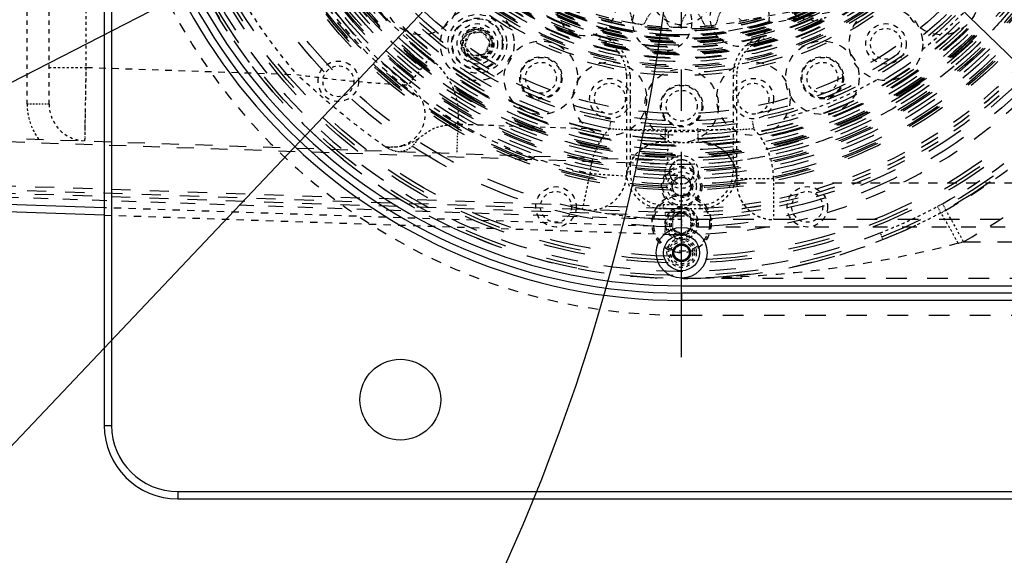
# Model space of a CAD drawing. Header units: millimetres. Extents: x 14186 to 17588, y 1400 to 3805.
# Tile 222 of 256: x 16586 to 16720, y 2609 to 2682. Entities that reach past the tile are written whole.
import ezdxf

# ---------------------------------------------------------------- set-up
doc = ezdxf.new("R2010")
doc.units = ezdxf.units.MM
doc.linetypes.add('CENTER', pattern=[2, 1.25, -0.25, 0.25, -0.25])
doc.linetypes.add('HIDDEN', pattern=[0.2, 0.1, -0.1])
for name, color, linetype in [('DEFAULT_2', 8, 'HIDDEN'), ('INTF_RED_1_1', 7, 'Continuous'), ('INTFCLR_183613', 7, 'Continuous'), ('INTFCLR_193615', 7, 'Continuous'), ('INTFCLR_386278', 7, 'Continuous'), ('INTFCLR_405826', 7, 'Continuous'), ('INTFCLR_422359', 7, 'Continuous')]:
    doc.layers.add(name, color=color, linetype=linetype)
doc.layers.add('dim', color=82, linetype='Continuous', lineweight=9)
doc.styles.get("Standard").update_dxf_attribs({"font": 'arial.ttf'})
doc.dimstyles.new('ISO-25', dxfattribs={"dimtxt": 2.5, "dimasz": 2.5, "dimexe": 1.25, "dimexo": 0.625, "dimtad": 1, "dimtxsty": 'Standard', "dimcen": 2.5, "dimadec": 0, "dimazin": 0, "dimtfac": 1, "dimtmove": 0, "dimatfit": 3, "dimfxl": 1, "dimarcsym": 0})

# ---------------------------------------------------------------- blocks, each defined once
blk = doc.blocks.new('*D23')
at = {"layer": 'Defpoints', "color": 0, "transparency": 16777216}
for p in [(16478.35, 2911.55), (16873.33, 2528.81)]:
    blk.add_point(p, dxfattribs=at)
at = {"layer": 'dim', "color": 0, "linetype": 'Continuous', "lineweight": -2, "transparency": 16777216}
for p, q in [((16461.11, 2928.25), (16443.88, 2944.95)), ((16478.35, 2911.55), (16873.33, 2528.81)), ((16975.4, 2429.9), (16890.56, 2512.11))]:
    blk.add_line(p, q, dxfattribs=at)
at = {"layer": 'dim', "color": 0, "transparency": 16777216}
for points in [[(16463.89, 2931.12), (16458.33, 2925.38), (16478.35, 2911.55)], [(16893.35, 2514.98), (16887.78, 2509.24), (16873.33, 2528.81)]]:
    blk.add_solid(points, dxfattribs=at)
at = {"layer": 'dim', "color": 0, "transparency": 16777216, "insert": (16956.44, 2477.97), "char_height": 30, "attachment_point": 5, "rotation": 315.902}
blk.add_mtext('360%%D', dxfattribs=at)
blk = doc.blocks.new('*D27')
at = {"layer": 'Defpoints', "color": 0, "transparency": 16777216}
for p in [(17053.85, 3119.69), (16297.82, 2320.67)]:
    blk.add_point(p, dxfattribs=at)
at = {"layer": 'dim', "color": 0, "linetype": 'Continuous', "lineweight": -2, "transparency": 16777216}
for p, q in [((17253.47, 3330.66), (17070.35, 3137.12)), ((16297.82, 2320.67), (17053.85, 3119.69)), ((16281.33, 2303.24), (16264.83, 2285.81))]:
    blk.add_line(p, q, dxfattribs=at)
at = {"layer": 'dim', "color": 0, "transparency": 16777216}
for points in [[(17067.44, 3139.87), (17073.25, 3134.37), (17053.85, 3119.69)], [(16278.42, 2305.99), (16284.24, 2300.49), (16297.82, 2320.67)]]:
    blk.add_solid(points, dxfattribs=at)
at = {"layer": 'dim', "color": 0, "transparency": 16777216, "insert": (17191.29, 3297.17), "char_height": 30, "attachment_point": 5, "rotation": 46.5835}
blk.add_mtext('∅1100', dxfattribs=at)
blk = doc.blocks.new('*D28')
at = {"layer": 'Defpoints', "color": 0, "transparency": 16777216}
for p in [(17217.99, 2998.67), (16133.68, 2441.69)]:
    blk.add_point(p, dxfattribs=at)
at = {"layer": 'dim', "color": 0, "linetype": 'Continuous', "lineweight": -2, "transparency": 16777216}
for p, q in [((17380.14, 3081.96), (17239.34, 3009.63)), ((16133.68, 2441.69), (17217.99, 2998.67)), ((16112.33, 2430.72), (16090.98, 2419.76))]:
    blk.add_line(p, q, dxfattribs=at)
at = {"layer": 'dim', "color": 0, "transparency": 16777216}
for points in [[(17237.52, 3013.19), (17241.17, 3006.08), (17217.99, 2998.67)], [(16110.5, 2434.28), (16114.16, 2427.17), (16133.68, 2441.69)]]:
    blk.add_solid(points, dxfattribs=at)
at = {"layer": 'dim', "color": 0, "transparency": 16777216, "insert": (17310.29, 3070.98), "char_height": 30, "attachment_point": 5, "rotation": 27.1882}
blk.add_mtext('∅1219', dxfattribs=at)

msp = doc.modelspace()

# ---------------------------------------------------------------- linework, layer by layer
at = {"color": 7, "linetype": 'Continuous'}
for p, q in [((16597.338, 2813.68), (16597.338, 2626.68)), ((16598.338, 2813.68), (16598.338, 2626.68)), ((16597.338, 2655.301), (16305.499, 2665.191)), ((16597.338, 2656.302), (16518.695, 2658.967)), ((16675.237, 2651.22), (16674.637, 2650.18)), ((16675.237, 2651.22), (16676.438, 2651.22)), ((16677.039, 2650.18), (16676.438, 2651.22)), ((16674.637, 2650.18), (16675.237, 2649.14)), ((16676.438, 2649.14), (16677.039, 2650.18)), ((16676.438, 2649.14), (16675.237, 2649.14)), ((16675.838, 2645.68), (16847.838, 2645.68)), ((16848.838, 2644.68), (16675.838, 2644.68)), ((16675.838, 2644.68), (16675.838, 2643.68)), ((16848.838, 2643.68), (16675.838, 2643.68)), ((16597.338, 2626.68), (16598.338, 2626.68)), ((16607.338, 2617.68), (16887.838, 2617.68)), ((16607.338, 2617.68), (16607.338, 2616.68)), ((16607.338, 2616.68), (16887.838, 2616.68))]:
    msp.add_line(p, q, dxfattribs=at)
for centre, radius in [((16675.838, 2720.18), 609.5), ((16675.838, 2720.18), 550), ((16400.838, 2720.18), 275), ((16675.838, 2720.18), 275)]:
    msp.add_circle(centre, radius)
for centre, radius in [((16675.838, 2650.18), 3.45), ((16675.838, 2650.18), 2.45), ((16675.838, 2650.18), 1.212), ((16675.838, 2650.18), 1.04), ((16637.588, 2630.18), 5.5)]:
    msp.add_circle(centre, radius, dxfattribs=at)
for centre, radius, start in [((16675.838, 2720.18), 76.5, 90), ((16675.838, 2720.18), 75.5, 90), ((16675.838, 2720.18), 74.5, 90), ((16607.338, 2626.68), 10, 180), ((16607.338, 2626.68), 9, 180)]:
    msp.add_arc(centre, radius, start, 270, dxfattribs=at)
at = {"layer": 'DEFAULT_2', "color": 1, "linetype": 'CENTER', "ltscale": 22.352}
msp.add_line((16675.838, 2635.98), (16675.838, 2804.38), dxfattribs=at)
at = {"layer": 'DEFAULT_2', "color": 8, "linetype": 'HIDDEN', "ltscale": 10}
for p, q in [((16759.368, 2695.609), (16682.966, 2681.522)), ((16683.147, 2680.538), (16759.55, 2694.626)), ((16673.585, 2653.718), (16597.338, 2656.302)), ((16597.338, 2655.301), (16673.552, 2652.719))]:
    msp.add_line(p, q, dxfattribs=at)
at = {"layer": 'DEFAULT_2', "color": 8, "linetype": 'HIDDEN', "ltscale": 6}
for p, q in [((16586.838, 2670.395), (16586.838, 2687.18)), ((16589.838, 2670.395), (16589.838, 2687.18))]:
    msp.add_line(p, q, dxfattribs=at)
at = {"layer": 'DEFAULT_2', "color": 8, "linetype": 'HIDDEN', "ltscale": 4}
for p, q in [((16594.838, 2687.18), (16594.838, 2675.398)), ((16594.838, 2675.398), (16594.668, 2665.398))]:
    msp.add_line(p, q, dxfattribs=at)
at = {"layer": 'DEFAULT_2', "color": 8, "linetype": 'HIDDEN', "ltscale": 0.4}
for p, q in [((16664.781, 2679.661), (16664.65, 2679.179)), ((16686.886, 2679.659), (16687.018, 2679.177)), ((16668.833, 2674.355), (16668.333, 2674.355)), ((16682.833, 2674.353), (16683.333, 2674.353)), ((16668.832, 2661.181), (16668.332, 2661.181)), ((16682.832, 2661.179), (16683.332, 2661.179)), ((16683.338, 2660.232), (16683.338, 2659.68)), ((16673.332, 2656.68), (16673.332, 2656.18)), ((16678.332, 2656.68), (16678.332, 2656.18)), ((16673.636, 2655.217), (16673.653, 2655.717))]:
    msp.add_line(p, q, dxfattribs=at)
at = {"layer": 'DEFAULT_2', "color": 8, "linetype": 'HIDDEN', "ltscale": 3}
for p, q in [((16641.574, 2676.7), (16638.657, 2672.997)), ((16589.838, 2675.397), (16594.838, 2675.398)), ((16668.717, 2666.89), (16674.026, 2666.711)), ((16674.026, 2666.711), (16673.873, 2662.213)), ((16663.366, 2660.979), (16662.335, 2656.087)), ((16663.366, 2660.979), (16668.352, 2660.606)), ((16688.338, 2660.232), (16683.338, 2660.232)), ((16688.338, 2660.232), (16688.338, 2654.68)), ((16678.332, 2656.68), (16673.332, 2656.68)), ((16673.332, 2656.18), (16678.332, 2656.18)), ((16714.178, 2651.68), (16711.77, 2655.982))]:
    msp.add_line(p, q, dxfattribs=at)
at = {"layer": 'DEFAULT_2', "color": 8, "linetype": 'HIDDEN', "ltscale": 9}
msp.add_line((16594.838, 2675.398), (16623.523, 2674.425), dxfattribs=at)
at = {"layer": 'DEFAULT_2', "color": 8, "linetype": 'HIDDEN', "ltscale": 5}
for p, q in [((16668.333, 2674.355), (16668.332, 2661.181)), ((16668.833, 2674.355), (16668.832, 2661.181)), ((16682.833, 2674.353), (16682.832, 2661.179)), ((16683.332, 2661.179), (16683.333, 2674.353))]:
    msp.add_line(p, q, dxfattribs=at)
at = {"layer": 'DEFAULT_2', "color": 8, "linetype": 'HIDDEN', "ltscale": 2}
for p, q in [((16589.838, 2670.395), (16586.838, 2670.395)), ((16645.392, 2667.681), (16645.256, 2663.683))]:
    msp.add_line(p, q, dxfattribs=at)
at = {"layer": 'DEFAULT_2', "color": 8, "linetype": 'HIDDEN', "ltscale": 23}
for p, q in [((16673.873, 2662.213), (16494.805, 2668.282)), ((16494.822, 2668.781), (16673.89, 2662.713)), ((16714.178, 2651.68), (16897.838, 2651.68))]:
    msp.add_line(p, q, dxfattribs=at)
at = {"layer": 'DEFAULT_2', "color": 8, "linetype": 'HIDDEN', "ltscale": 0.7}
for p, q in [((16666.046, 2667.075), (16666.227, 2668.059)), ((16685.448, 2668.059), (16685.63, 2667.075)), ((16711.083, 2655.603), (16710.614, 2656.471)), ((16711.289, 2656.842), (16711.771, 2655.982)), ((16675.838, 2654.68), (16675.838, 2653.68)), ((16702.825, 2652.89), (16703.197, 2651.962))]:
    msp.add_line(p, q, dxfattribs=at)
at = {"layer": 'DEFAULT_2', "color": 8, "linetype": 'HIDDEN', "ltscale": 7}
msp.add_line((16645.392, 2667.681), (16663.168, 2667.079), dxfattribs=at)
at = {"layer": 'DEFAULT_2', "color": 8, "linetype": 'HIDDEN'}
for p, q in [((16673.629, 2667.226), (16673.546, 2665.228)), ((16678.129, 2665.228), (16678.046, 2667.226)), ((16673.619, 2654.717), (16673.552, 2652.719)), ((16675.838, 2655.623), (16674.588, 2654.902)), ((16674.588, 2654.902), (16674.588, 2653.458)), ((16677.088, 2654.902), (16675.838, 2655.623)), ((16677.088, 2653.458), (16677.088, 2654.902)), ((16674.588, 2653.458), (16675.838, 2652.737)), ((16675.838, 2652.737), (16677.088, 2653.458)), ((16675.838, 2644.68), (16675.838, 2646.68)), ((16675.838, 2641.68), (16675.838, 2643.68))]:
    msp.add_line(p, q, dxfattribs=at)
at = {"layer": 'DEFAULT_2', "color": 8, "linetype": 'HIDDEN', "ltscale": 0.2}
msp.add_line((16594.679, 2666.001), (16594.674, 2665.738), dxfattribs=at)
at = {"layer": 'DEFAULT_2', "color": 8, "linetype": 'HIDDEN', "ltscale": 26}
for p, q in [((16673.67, 2656.217), (16472.516, 2663.033)), ((16673.636, 2655.217), (16472.482, 2662.034)), ((16472.499, 2662.534), (16673.653, 2655.717))]:
    msp.add_line(p, q, dxfattribs=at)
at = {"layer": 'DEFAULT_2', "color": 8, "linetype": 'HIDDEN', "ltscale": 20}
for p, q in [((16515.736, 2660.068), (16673.619, 2654.717)), ((16835.838, 2653.68), (16675.838, 2653.68))]:
    msp.add_line(p, q, dxfattribs=at)
at = {"layer": 'DEFAULT_2', "color": 8, "linetype": 'HIDDEN', "ltscale": 13}
msp.add_line((16683.338, 2659.68), (16724.838, 2659.68), dxfattribs=at)
at = {"layer": 'DEFAULT_2', "color": 8, "linetype": 'HIDDEN', "ltscale": 28}
for p, q in [((16892.838, 2654.68), (16675.838, 2654.68)), ((16896.838, 2646.68), (16675.838, 2646.68)), ((16675.838, 2641.68), (16897.838, 2641.68))]:
    msp.add_line(p, q, dxfattribs=at)
at = {"layer": 'DEFAULT_2', "color": 8, "linetype": 'HIDDEN', "ltscale": 3}
msp.add_lwpolyline([(16594.838, 2675.398), (16594.823, 2674.526), (16594.808, 2673.661), (16594.794, 2672.809), (16594.78, 2671.977), (16594.766, 2671.171), (16594.753, 2670.397)], dxfattribs=at)
at = {"layer": 'DEFAULT_2', "color": 8, "linetype": 'HIDDEN', "ltscale": 0.9}
msp.add_lwpolyline([(16594.741, 2669.662), (16594.729, 2668.969), (16594.718, 2668.326)], dxfattribs=at)
at = {"layer": 'DEFAULT_2', "color": 8, "linetype": 'HIDDEN', "ltscale": 0.7}
msp.add_lwpolyline([(16594.708, 2667.737), (16594.699, 2667.206), (16594.691, 2666.737)], dxfattribs=at)
at = {"layer": 'DEFAULT_2', "color": 8, "linetype": 'HIDDEN', "ltscale": 57}
msp.add_circle((16675.838, 2720.18), 71, dxfattribs=at)
at = {"layer": 'DEFAULT_2', "color": 8, "linetype": 'HIDDEN', "ltscale": 56}
msp.add_circle((16675.838, 2720.18), 70.5, dxfattribs=at)
at = {"layer": 'DEFAULT_2', "color": 8, "linetype": 'HIDDEN', "ltscale": 53}
msp.add_circle((16675.838, 2720.18), 66.5, dxfattribs=at)
at = {"layer": 'DEFAULT_2', "color": 8, "linetype": 'HIDDEN', "ltscale": 52}
msp.add_circle((16675.838, 2720.18), 65.5, dxfattribs=at)
at = {"layer": 'DEFAULT_2', "color": 8, "linetype": 'HIDDEN', "ltscale": 49}
for radius in [61.5, 61.2, 61]:
    msp.add_circle((16675.838, 2720.18), radius, dxfattribs=at)
at = {"layer": 'DEFAULT_2', "color": 8, "linetype": 'HIDDEN', "ltscale": 48}
for radius in [60.7, 60]:
    msp.add_circle((16675.838, 2720.18), radius, dxfattribs=at)
at = {"layer": 'DEFAULT_2', "color": 8, "linetype": 'HIDDEN', "ltscale": 47}
for radius in [59.5, 59, 58.8, 58.5]:
    msp.add_circle((16675.838, 2720.18), radius, dxfattribs=at)
at = {"layer": 'DEFAULT_2', "color": 8, "linetype": 'HIDDEN', "ltscale": 46}
for radius in [58, 57.5]:
    msp.add_circle((16675.838, 2720.18), radius, dxfattribs=at)
at = {"layer": 'DEFAULT_2', "color": 8, "linetype": 'HIDDEN', "ltscale": 45}
for radius in [57, 56.8, 56.7, 56.5, 56.029]:
    msp.add_circle((16675.838, 2720.18), radius, dxfattribs=at)
at = {"layer": 'DEFAULT_2', "color": 8, "linetype": 'HIDDEN', "ltscale": 44}
for radius in [55.529, 55, 54.6, 54.54]:
    msp.add_circle((16675.838, 2720.18), radius, dxfattribs=at)
at = {"layer": 'DEFAULT_2', "color": 8, "linetype": 'HIDDEN', "ltscale": 43}
msp.add_circle((16675.838, 2720.18), 54, dxfattribs=at)
at = {"layer": 'DEFAULT_2', "color": 8, "linetype": 'HIDDEN', "ltscale": 42}
for radius in [53, 52.059]:
    msp.add_circle((16675.838, 2720.18), radius, dxfattribs=at)
at = {"layer": 'DEFAULT_2', "color": 8, "linetype": 'HIDDEN', "ltscale": 41}
msp.add_circle((16675.838, 2720.18), 51.059, dxfattribs=at)
at = {"layer": 'DEFAULT_2', "color": 8, "linetype": 'HIDDEN', "ltscale": 37}
msp.add_circle((16675.838, 2720.18), 45.9, dxfattribs=at)
at = {"layer": 'DEFAULT_2', "color": 8, "linetype": 'HIDDEN', "ltscale": 36}
for radius in [45.5, 45, 44.7, 44.5]:
    msp.add_circle((16675.838, 2720.18), radius, dxfattribs=at)
at = {"layer": 'DEFAULT_2', "color": 8, "linetype": 'HIDDEN', "ltscale": 35}
for radius in [44, 43.6, 43.5]:
    msp.add_circle((16675.838, 2720.18), radius, dxfattribs=at)
at = {"layer": 'DEFAULT_2', "color": 8, "linetype": 'HIDDEN', "ltscale": 34}
for radius in [43, 42.75, 42.5, 42]:
    msp.add_circle((16675.838, 2720.18), radius, dxfattribs=at)
at = {"layer": 'DEFAULT_2', "color": 8, "linetype": 'HIDDEN', "ltscale": 33}
for radius in [41.775, 41.5, 41.482, 41.378, 41.25, 41, 40.869, 40.85]:
    msp.add_circle((16675.838, 2720.18), radius, dxfattribs=at)
at = {"layer": 'DEFAULT_2', "color": 8, "linetype": 'HIDDEN', "ltscale": 32}
for radius in [40.575, 40.5, 40.358, 39.878, 39.875, 39.578]:
    msp.add_circle((16675.838, 2720.18), radius, dxfattribs=at)
at = {"layer": 'DEFAULT_2', "color": 8, "linetype": 'HIDDEN', "ltscale": 10}
for centre in [(16640.482, 2684.825), (16711.193, 2684.825), (16648.059, 2678.606), (16703.616, 2678.606), (16656.704, 2673.986), (16694.972, 2673.986), (16666.083, 2671.141), (16685.592, 2671.141), (16675.838, 2670.18)]:
    msp.add_circle(centre, 5, dxfattribs=at)
at = {"layer": 'DEFAULT_2', "color": 8, "linetype": 'HIDDEN', "ltscale": 8}
for centre in [(16675.838, 2685.18), (16662.861, 2683.667)]:
    msp.add_circle(centre, 4, dxfattribs=at)
at = {"layer": 'DEFAULT_2', "color": 8, "linetype": 'HIDDEN', "ltscale": 7}
for centre, radius in [((16648.059, 2678.606), 2.75), ((16703.616, 2678.606), 2.75), ((16629.169, 2673.511), 2.75), ((16656.704, 2673.986), 2.875), ((16656.704, 2673.986), 2.75), ((16694.972, 2673.986), 2.875), ((16694.972, 2673.986), 2.75), ((16666.083, 2671.141), 2.75), ((16685.592, 2671.141), 2.75), ((16675.838, 2670.18), 2.875), ((16675.838, 2670.18), 2.75), ((16675.838, 2659.18), 2.75), ((16658.756, 2656.429), 2.75), ((16692.92, 2656.429), 2.75)]:
    msp.add_circle(centre, radius, dxfattribs=at)
at = {"layer": 'DEFAULT_2', "color": 8, "linetype": 'HIDDEN', "ltscale": 5}
for centre, radius in [((16648.059, 2678.606), 2.25), ((16648.059, 2678.606), 2.1), ((16703.616, 2678.606), 2.1), ((16629.169, 2673.511), 2.1), ((16656.704, 2673.986), 2.1), ((16694.972, 2673.986), 2.1), ((16666.083, 2671.141), 2.1), ((16675.838, 2670.18), 2.1), ((16685.592, 2671.141), 2.1), ((16675.838, 2661.18), 2.25), ((16675.838, 2659.18), 2), ((16675.838, 2659.18), 1.5), ((16658.756, 2656.429), 2.1), ((16692.92, 2656.429), 2.1), ((16675.838, 2654.18), 2.25), ((16675.838, 2654.18), 2.2), ((16675.838, 2654.18), 2), ((16675.838, 2654.18), 1.443), ((16675.838, 2650.18), 2), ((16675.838, 2650.18), 1.5)]:
    msp.add_circle(centre, radius, dxfattribs=at)
at = {"layer": 'DEFAULT_2', "color": 8, "linetype": 'HIDDEN', "ltscale": 4}
for centre, radius in [((16648.059, 2678.606), 1.65), ((16675.838, 2661.18), 1.65), ((16675.838, 2659.18), 1.3), ((16675.838, 2659.18), 1.25), ((16675.838, 2654.18), 1.65), ((16675.838, 2654.18), 1.394), ((16675.838, 2650.18), 1.75), ((16675.838, 2650.18), 1.194)]:
    msp.add_circle(centre, radius, dxfattribs=at)
at = {"layer": 'DEFAULT_2', "color": 8, "linetype": 'HIDDEN', "ltscale": 6}
msp.add_circle((16675.838, 2659.18), 2.55, dxfattribs=at)
at = {"layer": 'DEFAULT_2', "color": 8, "linetype": 'HIDDEN', "ltscale": 9}
msp.add_circle((16675.838, 2654.18), 3.8, dxfattribs=at)
at = {"layer": 'DEFAULT_2', "color": 8, "linetype": 'HIDDEN', "ltscale": 36}
for radius, start, end in [(73.5, 68.14652, 291.85345), (72.5, 68.14659, 291.85352)]:
    msp.add_arc((16675.838, 2720.18), radius, start, end, dxfattribs=at)
at = {"layer": 'DEFAULT_2', "color": 8, "linetype": 'HIDDEN', "ltscale": 21}
msp.add_arc((16675.838, 2720.18), 78.5, 299.23646, 60.76388, dxfattribs=at)
at = {"layer": 'DEFAULT_2', "color": 8, "linetype": 'HIDDEN', "ltscale": 28}
msp.add_arc((16675.838, 2720.18), 67.5, 268.05907, 91.94093, dxfattribs=at)
at = {"layer": 'DEFAULT_2', "color": 8, "linetype": 'HIDDEN', "ltscale": 26}
for radius, start in [(65, 268.05908), (64.5, 268.05907), (64, 268.05907)]:
    msp.add_arc((16675.838, 2720.18), radius, start, 91.94093, dxfattribs=at)
at = {"layer": 'DEFAULT_2', "color": 8, "linetype": 'HIDDEN', "ltscale": 20}
for radius, start, end in [(72.584, 299.23646, 60.77676), (73.57, 299.2366, 60.78305)]:
    msp.add_arc((16675.838, 2720.18), radius, start, end, dxfattribs=at)
at = {"layer": 'DEFAULT_2', "color": 8, "linetype": 'HIDDEN', "ltscale": 18}
for radius in [40.31, 39.31]:
    msp.add_arc((16675.838, 2720.18), radius, 79.55281, 280.44719, dxfattribs=at)
at = {"layer": 'DEFAULT_2', "color": 8, "linetype": 'HIDDEN', "ltscale": 14}
msp.add_arc((16675.838, 2720.18), 78.5, 189.15514, 270, dxfattribs=at)
at = {"layer": 'DEFAULT_2', "color": 8, "linetype": 'HIDDEN', "ltscale": 9}
msp.add_arc((16675.838, 2720.18), 60.5, 191.89678, 258.10322, dxfattribs=at)
at = {"layer": 'DEFAULT_2', "color": 8, "linetype": 'HIDDEN', "ltscale": 8}
for radius, start, end in [(55.358, 210.27378, 231.7612), (60.072, 210.62185, 231.76095)]:
    msp.add_arc((16675.838, 2720.18), radius, start, end, dxfattribs=at)
at = {"layer": 'DEFAULT_2', "color": 8, "linetype": 'HIDDEN', "ltscale": 6}
msp.add_arc((16675.838, 2720.18), 69.5, 208.34764, 221.17316, dxfattribs=at)
at = {"layer": 'DEFAULT_2', "color": 8, "linetype": 'HIDDEN', "ltscale": 5}
for start, end in [(307.70642, 322.29358), (285.20642, 299.79358)]:
    msp.add_arc((16675.838, 2720.18), 53.5, start, end, dxfattribs=at)
at = {"layer": 'DEFAULT_2', "color": 8, "linetype": 'HIDDEN', "ltscale": 3}
for centre, radius, start, end in [((16663.333, 2674.355), 5, 359.99446, 74.73693), ((16688.333, 2674.353), 5, 105.25198, 179.99446), ((16594.838, 2670.395), 8, 179.99999, 216.74126), ((16673.338, 2660.232), 10, 136.81859, 175.71371), ((16675.838, 2720.18), 53.333, 267.61198, 272.38802), ((16675.838, 2720.211), 55.031, 267.61333, 272.38667)]:
    msp.add_arc(centre, radius, start, end, dxfattribs=at)
at = {"layer": 'DEFAULT_2', "color": 8, "linetype": 'HIDDEN', "ltscale": 4}
for centre, radius, start, end in [((16663.333, 2674.355), 5.5, 359.99446, 74.73693), ((16688.333, 2674.353), 5.5, 105.25198, 179.99446), ((16594.838, 2670.395), 5, 180.0003, 268.05907), ((16675.838, 2720.18), 53.5, 268.05907, 277.29358), ((16678.338, 2660.232), 10, 360, 43.18141), ((16673.338, 2660.232), 5, 87.61197, 175.71371), ((16678.338, 2660.232), 5, 0, 92.38802), ((16663.366, 2660.979), 5, 258.10322, 355.71371), ((16673.332, 2661.18), 5, 179.99446, 269.99446), ((16673.332, 2661.18), 4.5, 179.99446, 269.99446), ((16678.332, 2661.18), 5, 269.99446, 359.99446), ((16678.332, 2661.18), 4.5, 269.99446, 359.99446), ((16688.338, 2659.68), 5, 180, 270)]:
    msp.add_arc(centre, radius, start, end, dxfattribs=at)
at = {"layer": 'DEFAULT_2', "color": 8, "linetype": 'HIDDEN', "ltscale": 0.4}
msp.add_arc((16671.928, 2626.464), 40.464, 87.61035, 88.42454, dxfattribs=at)
at = {"layer": 'DEFAULT_2', "color": 8, "linetype": 'HIDDEN', "ltscale": 0.2}
for centre, radius, start, end in [((16679.753, 2626.302), 40.626, 91.98368, 92.38908), ((16679.744, 2626.526), 40.402, 91.57012, 91.98191)]:
    msp.add_arc(centre, radius, start, end, dxfattribs=at)
at = {"layer": 'DEFAULT_2', "color": 8, "linetype": 'HIDDEN', "ltscale": 0.5}
msp.add_arc((16685.884, 2702.201), 51.988, 298.40312, 299.25262, dxfattribs=at)
at = {"layer": 'DEFAULT_2', "color": 8, "linetype": 'HIDDEN', "ltscale": 0.6}
for centre, radius, start, end in [((16683.445, 2706.595), 58, 298.45779, 299.23307), ((16682.499, 2764.882), 117.551, 285.25596, 285.63432)]:
    msp.add_arc(centre, radius, start, end, dxfattribs=at)
at = {"layer": 'DEFAULT_2', "color": 8, "linetype": 'HIDDEN', "ltscale": 26}
msp.add_open_spline([(16673.653, 2655.717), (16677.956, 2655.575), (16684.46, 2656.002), (16692.884, 2657.861), (16701.083, 2660.552), (16710.762, 2665.437), (16719.272, 2672.156), (16725.167, 2678.457), (16730.403, 2685.316), (16735.617, 2694.825), (16739.469, 2707.242), (16740.772, 2720.18), (16739.469, 2733.118), (16735.617, 2745.535), (16730.403, 2755.044), (16725.168, 2761.902), (16719.273, 2768.203), (16710.763, 2774.923), (16701.083, 2779.808), (16692.884, 2782.498), (16684.46, 2784.357), (16677.956, 2784.786), (16673.653, 2784.643)], degree=3, knots=[0, 0, 0, 0, 0.0624823, 0.0937604, 0.1250396, 0.1875198, 0.2500002, 0.2812797, 0.3125592, 0.3750393, 0.4375195, 0.4999997, 0.5624799, 0.6249601, 0.6874402, 0.7187196, 0.7499991, 0.8124793, 0.8749598, 0.9062392, 0.9375174, 1, 1, 1, 1], dxfattribs=at)
at = {"layer": 'DEFAULT_2', "color": 8, "linetype": 'HIDDEN', "ltscale": 24}
msp.add_open_spline([(16673.873, 2778.147), (16677.743, 2778.275), (16683.591, 2777.89), (16691.166, 2776.218), (16698.539, 2773.799), (16707.243, 2769.406), (16714.895, 2763.364), (16720.196, 2757.697), (16724.904, 2751.53), (16729.593, 2742.979), (16733.057, 2731.814), (16734.228, 2720.18), (16733.057, 2708.546), (16729.593, 2697.38), (16724.904, 2688.829), (16720.196, 2682.662), (16714.895, 2676.996), (16707.243, 2670.953), (16698.538, 2666.561), (16691.167, 2664.142), (16685.478, 2662.886), (16679.693, 2662.214), (16675.81, 2662.152), (16673.873, 2662.213)], degree=3, knots=[0, 0, 0, 0, 0.0624779, 0.093754, 0.1250305, 0.1875055, 0.2499818, 0.2812593, 0.3125364, 0.3750119, 0.4374872, 0.4999626, 0.5624376, 0.6249124, 0.6873873, 0.718664, 0.7499412, 0.8124169, 0.874891, 0.9061677, 0.9374444, 0.9687285, 1, 1, 1, 1], dxfattribs=at)
at = {"layer": 'DEFAULT_2', "color": 8, "linetype": 'HIDDEN', "ltscale": 3}
for points, knots in [([(16695.506, 2682.223), (16695.29, 2682.111), (16694.836, 2681.926), (16694.118, 2681.778), (16693.385, 2681.762), (16692.661, 2681.879), (16691.971, 2682.126), (16691.337, 2682.495), (16690.78, 2682.972), (16690.473, 2683.352), (16690.338, 2683.555)], [0, 0, 0, 0, 0.1250076, 0.2500154, 0.3750232, 0.5000309, 0.6250369, 0.7500314, 0.8750175, 1, 1, 1, 1]), ([(16639.964, 2665.638), (16640.37, 2665.922), (16640.941, 2666.381), (16641.75, 2666.909), (16642.622, 2667.312), (16643.855, 2667.566), (16644.866, 2667.658), (16645.392, 2667.681)], [0, 0, 0, 0, 0.2506125, 0.3694883, 0.4871387, 0.733949, 1, 1, 1, 1]), ([(16668.333, 2666.938), (16668.747, 2666.928), (16670.317, 2666.913), (16671.887, 2666.944), (16673.041, 2666.913)], [0, 0, 0, 0, 0.2642936, 1, 1, 1, 1]), ([(16678.637, 2666.913), (16679.001, 2666.923), (16680.566, 2666.945), (16682.132, 2666.907), (16683.333, 2666.938)], [0, 0, 0, 0, 0.2325297, 1, 1, 1, 1]), ([(16639.964, 2665.638), (16639.357, 2665.215), (16638.325, 2664.718), (16636.848, 2664.503), (16636.1, 2664.533), (16635.73, 2664.569)], [0, 0, 0, 0, 0.4982243, 0.7494499, 1, 1, 1, 1]), ([(16677.488, 2661.18), (16677.484, 2661.395), (16677.424, 2661.722), (16677.218, 2662.103), (16676.944, 2662.437), (16676.485, 2662.744), (16675.838, 2662.873), (16675.19, 2662.744), (16674.731, 2662.437), (16674.457, 2662.103), (16674.252, 2661.722), (16674.191, 2661.395), (16674.188, 2661.18)], [0, 0, 0, 0, 0.1248831, 0.1876197, 0.2503556, 0.3751641, 0.4999958, 0.6248281, 0.7496406, 0.8123777, 0.8751154, 1, 1, 1, 1]), ([(16674.188, 2661.18), (16674.191, 2660.965), (16674.251, 2660.638), (16674.457, 2660.257), (16674.731, 2659.923), (16675.19, 2659.616), (16675.838, 2659.487), (16676.485, 2659.616), (16676.944, 2659.923), (16677.218, 2660.257), (16677.424, 2660.638), (16677.484, 2660.965), (16677.488, 2661.18)], [0, 0, 0, 0, 0.1248831, 0.1876197, 0.2503556, 0.3751641, 0.4999958, 0.6248281, 0.7496406, 0.8123777, 0.8751154, 1, 1, 1, 1]), ([(16713.43, 2651.473), (16713.171, 2651.946), (16712.67, 2652.856), (16711.986, 2654.083), (16711.461, 2654.985), (16711.187, 2655.457), (16711.083, 2655.603)], [0, 0, 0, 0, 0.3405082, 0.6561769, 0.8865428, 1, 1, 1, 1])]:
    msp.add_open_spline(points, degree=3, knots=knots, dxfattribs=at)
at = {"layer": 'DEFAULT_2', "color": 8, "linetype": 'HIDDEN', "ltscale": 4}
for points, knots in [([(16645.392, 2667.681), (16645.519, 2668.525), (16645.534, 2670.259), (16644.832, 2672.756), (16643.485, 2674.97), (16642.246, 2676.171), (16641.574, 2676.7)], [0, 0, 0, 0, 0.24993, 0.4998474, 0.7498704, 1, 1, 1, 1]), ([(16668.352, 2660.606), (16668.379, 2660.924), (16668.486, 2661.559), (16668.939, 2662.76), (16669.931, 2664.06), (16671.338, 2664.895), (16672.583, 2665.205), (16673.226, 2665.238), (16673.546, 2665.228)], [0, 0, 0, 0, 0.1252752, 0.2505706, 0.5000001, 0.7494295, 0.8747249, 1, 1, 1, 1]), ([(16678.129, 2665.228), (16678.465, 2665.239), (16679.139, 2665.202), (16680.44, 2664.856), (16681.895, 2663.94), (16682.87, 2662.525), (16683.27, 2661.24), (16683.335, 2660.567), (16683.338, 2660.232)], [0, 0, 0, 0, 0.1253207, 0.2506389, 0.5000001, 0.7493613, 0.8746794, 1, 1, 1, 1]), ([(16662.335, 2656.087), (16662.682, 2656.017), (16663.393, 2655.941), (16664.806, 2656.099), (16666.461, 2656.858), (16667.651, 2658.236), (16668.197, 2659.549), (16668.322, 2660.253), (16668.352, 2660.606)], [0, 0, 0, 0, 0.1253601, 0.2507127, 0.5000001, 0.7492874, 0.87464, 1, 1, 1, 1]), ([(16683.338, 2659.68), (16683.34, 2659.353), (16683.402, 2658.698), (16683.782, 2657.443), (16684.709, 2656.052), (16686.101, 2655.124), (16687.356, 2654.744), (16688.011, 2654.682), (16688.338, 2654.68)], [0, 0, 0, 0, 0.1253035, 0.2506064, 0.5000001, 0.7493937, 0.8746965, 1, 1, 1, 1]), ([(16702.825, 2652.89), (16703.52, 2653.169), (16706.164, 2654.255), (16708.759, 2655.467), (16710.614, 2656.471)], [0, 0, 0, 0, 0.2622376, 1, 1, 1, 1]), ([(16711.083, 2655.603), (16710.475, 2655.274), (16707.904, 2653.939), (16705.243, 2652.782), (16703.197, 2651.962)], [0, 0, 0, 0, 0.2388489, 1, 1, 1, 1])]:
    msp.add_open_spline(points, degree=3, knots=knots, dxfattribs=at)
at = {"layer": 'DEFAULT_2', "color": 8, "linetype": 'HIDDEN', "ltscale": 6}
for points, knots in [([(16635.581, 2664.587), (16635.19, 2664.847), (16634.351, 2665.458), (16633.014, 2666.45), (16631.534, 2667.579), (16629.419, 2669.258), (16626.712, 2671.519), (16624.6, 2673.448), (16623.523, 2674.425)], [0, 0, 0, 0, 0.0905686, 0.199765, 0.3207377, 0.4491491, 0.7198385, 1, 1, 1, 1]), ([(16623.524, 2674.425), (16624.934, 2674.23), (16629.962, 2673.596), (16635.018, 2673.186), (16638.657, 2672.997)], [0, 0, 0, 0, 0.2810025, 1, 1, 1, 1])]:
    msp.add_open_spline(points, degree=3, knots=knots, dxfattribs=at)
at = {"layer": 'DEFAULT_2', "color": 8, "linetype": 'HIDDEN', "ltscale": 5}
msp.add_open_spline([(16635.731, 2664.568), (16636.291, 2664.525), (16637.387, 2664.561), (16638.892, 2665.145), (16640.057, 2666.17), (16640.802, 2667.509), (16641.055, 2669.022), (16640.778, 2670.553), (16639.963, 2671.956), (16639.125, 2672.678), (16638.657, 2672.997)], degree=3, knots=[0, 0, 0, 0, 0.1346038, 0.2585525, 0.3790749, 0.4988542, 0.6186833, 0.7395419, 0.864139, 1, 1, 1, 1], dxfattribs=at)
at = {"layer": 'DEFAULT_2', "color": 8, "linetype": 'HIDDEN', "ltscale": 2}
for points, knots in [([(16666.046, 2667.075), (16666.233, 2667.057), (16666.994, 2666.99), (16667.757, 2666.953), (16668.333, 2666.938)], [0, 0, 0, 0, 0.2461092, 1, 1, 1, 1]), ([(16683.333, 2666.938), (16683.529, 2666.943), (16684.296, 2666.969), (16685.062, 2667.02), (16685.63, 2667.075)], [0, 0, 0, 0, 0.2562315, 1, 1, 1, 1]), ([(16639.964, 2665.638), (16639.819, 2665.369), (16639.481, 2664.884), (16638.847, 2664.322), (16638.145, 2664.002), (16637.662, 2663.941), (16637.434, 2663.948)], [0, 0, 0, 0, 0.2863098, 0.5502284, 0.7866042, 1, 1, 1, 1]), ([(16674.588, 2659.18), (16674.593, 2659.342), (16674.651, 2659.671), (16674.932, 2660.087), (16675.347, 2660.365), (16675.838, 2660.462), (16676.329, 2660.365), (16676.744, 2660.087), (16677.024, 2659.671), (16677.083, 2659.342), (16677.088, 2659.18)], [0, 0, 0, 0, 0.1250916, 0.2500829, 0.375064, 0.5000139, 0.6249778, 0.7499483, 0.8749305, 1, 1, 1, 1]), ([(16677.088, 2659.18), (16677.083, 2659.017), (16677.024, 2658.689), (16676.744, 2658.273), (16676.328, 2657.995), (16675.838, 2657.898), (16675.347, 2657.995), (16674.932, 2658.273), (16674.651, 2658.689), (16674.593, 2659.017), (16674.588, 2659.18)], [0, 0, 0, 0, 0.1250916, 0.2500829, 0.375064, 0.5000139, 0.6249778, 0.7499483, 0.8749305, 1, 1, 1, 1])]:
    msp.add_open_spline(points, degree=3, knots=knots, dxfattribs=at)
at = {"layer": 'DEFAULT_2', "color": 8, "linetype": 'HIDDEN', "ltscale": 0.1}
msp.add_open_spline([(16635.581, 2664.587), (16635.631, 2664.579), (16635.681, 2664.576), (16635.731, 2664.569)], degree=3, dxfattribs=at)
at = {"layer": 'DEFAULT_2', "color": 8, "linetype": 'HIDDEN'}
msp.add_open_spline([(16635.581, 2664.587), (16635.671, 2664.547), (16635.833, 2664.453), (16636.145, 2664.285), (16636.523, 2664.123), (16636.978, 2663.988), (16637.283, 2663.953), (16637.434, 2663.948)], degree=3, knots=[0, 0, 0, 0, 0.1488946, 0.2833523, 0.5372821, 0.7703436, 1, 1, 1, 1], dxfattribs=at)
at = {"layer": 'DEFAULT_2', "color": 8, "linetype": 'HIDDEN', "ltscale": 5}
msp.add_open_spline([(16675.838, 2654.68), (16673.572, 2654.68), (16669.038, 2654.915), (16664.552, 2655.62), (16662.335, 2656.087)], degree=3, dxfattribs=at)
at = {"layer": 'DEFAULT_2', "color": 8, "linetype": 'HIDDEN', "ltscale": 12}
msp.add_open_spline([(16713.43, 2651.473), (16707.335, 2649.811), (16694.85, 2647.44), (16682.18, 2646.68), (16675.838, 2646.68)], degree=3, knots=[0, 0, 0, 0, 0.4990184, 1, 1, 1, 1], dxfattribs=at)
at = {"layer": 'INTF_RED_1_1', "color": 8, "linetype": 'HIDDEN', "ltscale": 35}
msp.add_circle((16675.838, 2720.18), 43.5, dxfattribs=at)
at = {"layer": 'INTF_RED_1_1', "color": 8, "linetype": 'HIDDEN', "ltscale": 34}
msp.add_circle((16675.838, 2720.18), 43.086, dxfattribs=at)
at = {"layer": 'INTF_RED_1_1', "color": 8, "linetype": 'HIDDEN', "ltscale": 32}
for radius in [39.81, 39.599]:
    msp.add_circle((16675.838, 2720.18), radius, dxfattribs=at)
at = {"layer": 'INTF_RED_1_1', "color": 8, "linetype": 'HIDDEN'}
for centre, start, end in [((16665.813, 2681.673), 3.69998, 28.42917), ((16673.956, 2680.434), 134.24563, 158.99705), ((16683.899, 2681.215), 148.64563, 173.39705), ((16670.718, 2680.721), 10.89998, 35.6514), ((16678.952, 2680.512), 141.44563, 166.19705), ((16675.704, 2680.39), 18.09998, 42.8514)]:
    msp.add_arc(centre, 3.275, start, end, dxfattribs=at)
at = {"layer": 'INTF_RED_1_1', "color": 8, "linetype": 'HIDDEN', "ltscale": 0.5}
for centre, start, end in [((16669.63, 2681.92), 183.7, 260.7843), ((16670.385, 2681.805), 261.91277, 338.99706), ((16680.1, 2681.655), 276.31277, 353.39706), ((16684.15, 2682.322), 205.3, 282.27303), ((16674.474, 2681.444), 190.9, 267.9843), ((16675.238, 2681.425), 269.11277, 346.19706), ((16679.34, 2681.578), 198.1, 275.1843)]:
    msp.add_arc(centre, 0.55, start, end, dxfattribs=at)
at = {"layer": 'INTF_RED_1_1', "color": 8, "linetype": 'HIDDEN', "ltscale": 0.6}
for start, end in [(282.38275, 283.51273), (260.7843, 261.91273), (267.9843, 269.11273), (275.1843, 276.31273)]:
    msp.add_arc((16675.838, 2720.18), 39.31, start, end, dxfattribs=at)
at = {"layer": 'INTFCLR_183613', "color": 8, "linetype": 'HIDDEN', "ltscale": 59}
msp.add_circle((16675.838, 2720.18), 73.5, dxfattribs=at)
at = {"layer": 'INTFCLR_183613', "color": 8, "linetype": 'HIDDEN', "ltscale": 58}
msp.add_circle((16675.838, 2720.18), 73.1, dxfattribs=at)
at = {"layer": 'INTFCLR_183613', "color": 8, "linetype": 'HIDDEN', "ltscale": 57}
for radius in [71.4, 71]:
    msp.add_circle((16675.838, 2720.18), radius, dxfattribs=at)
at = {"layer": 'INTFCLR_183613', "color": 8, "linetype": 'HIDDEN', "ltscale": 49}
msp.add_circle((16675.838, 2720.18), 61.5, dxfattribs=at)
at = {"layer": 'INTFCLR_183613', "color": 8, "linetype": 'HIDDEN', "ltscale": 47}
msp.add_circle((16675.838, 2720.18), 58.8, dxfattribs=at)
at = {"layer": 'INTFCLR_183613', "color": 8, "linetype": 'HIDDEN', "ltscale": 42}
for radius in [53, 52.6]:
    msp.add_circle((16675.838, 2720.18), radius, dxfattribs=at)
at = {"layer": 'INTFCLR_183613', "color": 8, "linetype": 'HIDDEN', "ltscale": 36}
for radius in [45.5, 45]:
    msp.add_circle((16675.838, 2720.18), radius, dxfattribs=at)
at = {"layer": 'INTFCLR_183613', "color": 8, "linetype": 'HIDDEN', "ltscale": 34}
for radius in [42.9, 42.5]:
    msp.add_circle((16675.838, 2720.18), radius, dxfattribs=at)
at = {"layer": 'INTFCLR_183613', "color": 8, "linetype": 'HIDDEN', "ltscale": 7}
for centre in [(16629.169, 2673.511), (16658.756, 2656.429), (16692.92, 2656.429)]:
    msp.add_circle(centre, 2.75, dxfattribs=at)
at = {"layer": 'INTFCLR_183613', "color": 8, "linetype": 'HIDDEN', "ltscale": 8}
for radius in [4.025, 4]:
    msp.add_circle((16675.838, 2654.18), radius, dxfattribs=at)
at = {"layer": 'INTFCLR_183613', "color": 8, "linetype": 'HIDDEN', "ltscale": 5}
msp.add_circle((16675.838, 2654.18), 2.25, dxfattribs=at)
at = {"layer": 'INTFCLR_193615', "color": 8, "linetype": 'HIDDEN', "ltscale": 46}
for radius in [57.5, 57.1]:
    msp.add_circle((16675.838, 2720.18), radius, dxfattribs=at)
at = {"layer": 'INTFCLR_193615', "color": 8, "linetype": 'HIDDEN', "ltscale": 44}
for radius in [55.4, 55]:
    msp.add_circle((16675.838, 2720.18), radius, dxfattribs=at)
at = {"layer": 'INTFCLR_193615', "color": 8, "linetype": 'HIDDEN', "ltscale": 35}
msp.add_circle((16675.838, 2720.18), 44, dxfattribs=at)
at = {"layer": 'INTFCLR_193615', "color": 8, "linetype": 'HIDDEN', "ltscale": 34}
for radius in [42.5, 42.1]:
    msp.add_circle((16675.838, 2720.18), radius, dxfattribs=at)
at = {"layer": 'INTFCLR_193615', "color": 8, "linetype": 'HIDDEN', "ltscale": 8}
msp.add_circle((16648.059, 2678.606), 4, dxfattribs=at)
at = {"layer": 'INTFCLR_193615', "color": 8, "linetype": 'HIDDEN', "ltscale": 5}
msp.add_circle((16648.059, 2678.606), 2.25, dxfattribs=at)
at = {"layer": 'INTFCLR_193615', "color": 8, "linetype": 'HIDDEN', "ltscale": 7}
for centre in [(16656.704, 2673.986), (16694.972, 2673.986), (16675.838, 2670.18)]:
    msp.add_circle(centre, 2.75, dxfattribs=at)
at = {"layer": 'INTFCLR_386278', "color": 8, "linetype": 'HIDDEN', "ltscale": 8}
msp.add_circle((16683.722, 2682.24), 4, dxfattribs=at)
at = {"layer": 'INTFCLR_405826', "color": 8, "linetype": 'HIDDEN'}
for p, q in [((16648.721, 2680.207), (16647.004, 2679.98)), ((16649.776, 2678.834), (16648.721, 2680.207)), ((16647.004, 2679.98), (16646.342, 2678.379)), ((16649.115, 2677.233), (16649.776, 2678.834)), ((16646.342, 2678.379), (16647.398, 2677.006)), ((16647.398, 2677.006), (16649.115, 2677.233))]:
    msp.add_line(p, q, dxfattribs=at)
at = {"layer": 'INTFCLR_405826', "color": 8, "linetype": 'HIDDEN', "ltscale": 8}
for radius in [3.5, 3.4]:
    msp.add_circle((16648.059, 2678.606), radius, dxfattribs=at)
at = {"layer": 'INTFCLR_405826', "color": 8, "linetype": 'HIDDEN', "ltscale": 5}
for radius in [2.1, 2, 1.9]:
    msp.add_circle((16648.059, 2678.606), radius, dxfattribs=at)
at = {"layer": 'INTFCLR_422359', "color": 8, "linetype": 'HIDDEN', "ltscale": 8}
msp.add_circle((16673.193, 2681.52), 4, dxfattribs=at)

# ---------------------------------------------------------------- dimensions: what is measured, and where the dimension line sits
at = {"layer": 'dim'}
dim = msp.add_diameter_dim_2p(p1=(16297.825, 2320.672), p2=(17053.851, 3119.687), dimstyle='ISO-25', override={"dimtxt": 30, "dimasz": 24, "dimexe": 5.997, "dimexo": 5.997, "dimgap": 5.997, "dimdsep": 46, "dimarcsym": 1}, dxfattribs=at)
dim.commit()
dim.dimension.update_dxf_attribs({"geometry": '*D27', "text_midpoint": (17207.379, 3281.945), "dimtype": 131})
dim = msp.add_diameter_dim_2p(p1=(16133.681, 2441.691), p2=(17217.995, 2998.669), dimstyle='ISO-25', override={"dimtxt": 30, "dimasz": 24, "dimexe": 5.997, "dimexo": 5.997, "dimgap": 5.997, "dimdsep": 46, "dimarcsym": 1}, dxfattribs=at)
dim.commit()
dim.dimension.update_dxf_attribs({"geometry": '*D28', "text_midpoint": (17310.293, 3070.985)})
dim = msp.add_diameter_dim_2p(p1=(16478.346, 2911.549), p2=(16873.329, 2528.811), text='360%%D', dimstyle='ISO-25', override={"dimtxt": 30, "dimasz": 24, "dimexe": 5.997, "dimexo": 5.997, "dimgap": 5.997, "dimdsep": 46, "dimarcsym": 1}, dxfattribs=at)
dim.commit()
dim.dimension.update_dxf_attribs({"geometry": '*D23', "text_midpoint": (16956.442, 2477.968)})

doc.saveas('drawing.dxf')
